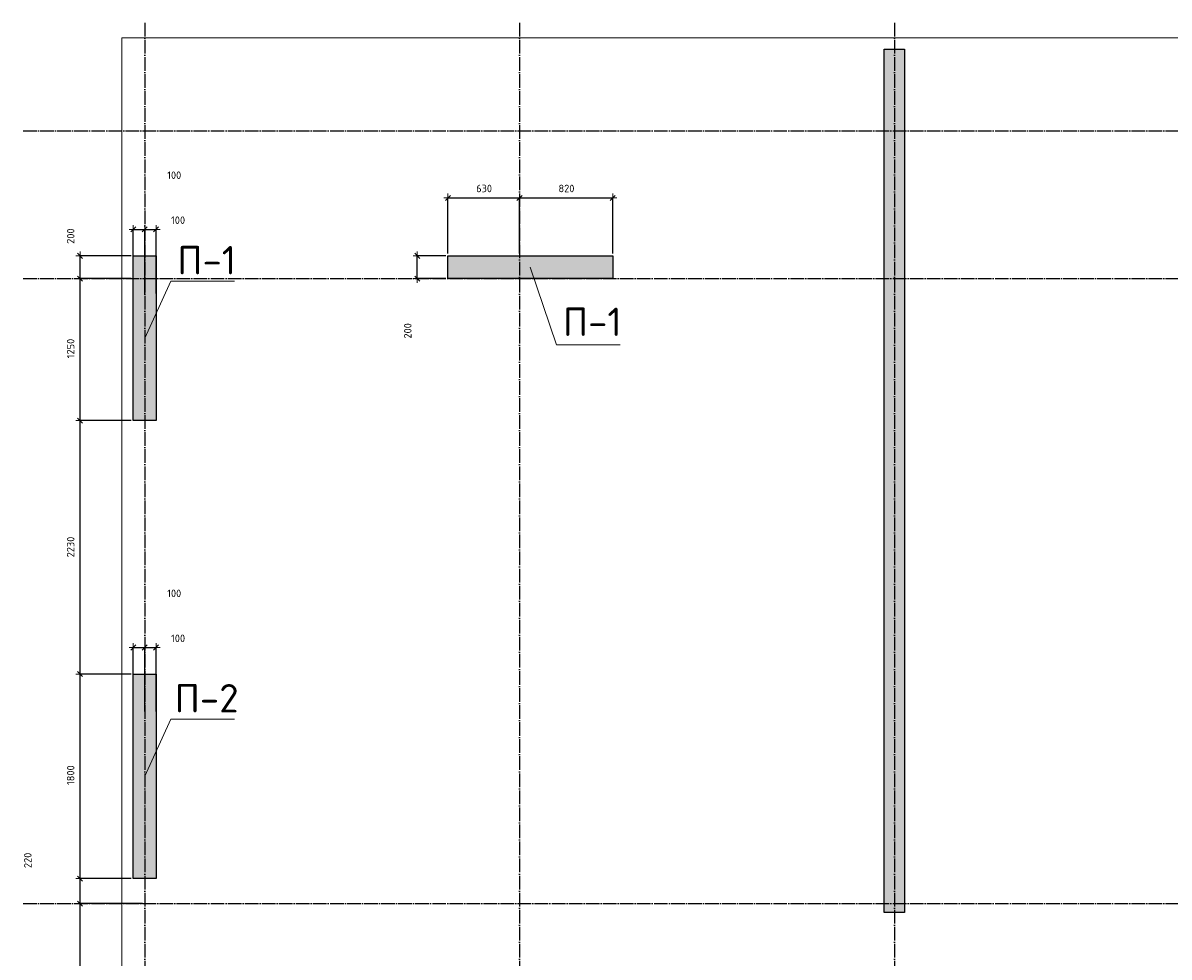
# Model space of a CAD drawing. Header units: millimetres. Extents: x 24180 to 116279, y -2337 to 52405.
# Tile 25 of 41: x 24228 to 34318, y 37929 to 46150. Entities that reach past the tile are written whole.
import ezdxf

# ---------------------------------------------------------------- set-up
doc = ezdxf.new("R2010")
doc.units = ezdxf.units.MM
doc.header["$PDMODE"] = 65
doc.linetypes.add('______11', pattern=[150, 120, -15, 0, -15])
doc.linetypes.add('______5', pattern=[330, 240, -30, 30, -30])
for name, color, linetype, lineweight in [('Standard', 7, 'Continuous', 25), ('Высотная отметка (отверстия)', 7, 'Continuous', 13), ('Размерная линия_ общее', 7, 'Continuous', 13)]:
    doc.layers.add(name, color=color, linetype=linetype, lineweight=lineweight)
doc.layers.add('Осевая линия_ общее', color=7, linetype='______5', lineweight=13, true_color=0xa0a0a0)
doc.styles.add('ARIAL', font='ARIAL.TTF')
doc.styles.add('ISOCPEUR', font='ISOCPEUR')
doc.dimstyles.new('DIMSTYLE_11', dxfattribs={"dimtxt": 66, "dimasz": 75, "dimexe": 0, "dimexo": 0, "dimgap": 33, "dimtad": 2, "dimdec": 0, "dimrnd": 5, "dimzin": 12, "dimdsep": 46, "dimtxsty": 'ISOCPEUR', "dimblk1": 'ALL_ML_STRICH', "dimblk2": 'ALL_ML_STRICH', "dimsah": 1, "dimcen": 0, "dimclrd": 7, "dimclre": 256, "dimclrt": 7, "dimadec": 0, "dimazin": 0, "dimtfac": 1, "dimtdec": 0, "dimtix": 1, "dimtmove": 2, "dimatfit": 3, "dimfxl": 0, "dimtvp": 1.2, "dimtzin": 0, "dimlwd": 0, "dimlwe": -3, "dimarcsym": 0})
doc.dimstyles.new('DIMSTYLE_9', dxfattribs={"dimtxt": 66, "dimasz": 75, "dimexe": 0, "dimexo": 0, "dimgap": 33, "dimtad": 2, "dimdec": 0, "dimrnd": 5, "dimzin": 12, "dimdsep": 46, "dimtxsty": 'ISOCPEUR', "dimblk1": 'ALL_ML_STRICH', "dimblk2": 'ALL_ML_STRICH', "dimsah": 1, "dimcen": 0, "dimclrd": 7, "dimclre": 256, "dimclrt": 7, "dimadec": 0, "dimazin": 0, "dimtfac": 1, "dimtdec": 0, "dimtix": 1, "dimtmove": 2, "dimatfit": 3, "dimfxl": 0, "dimtzin": 0, "dimlwd": 0, "dimlwe": -3, "dimarcsym": 0})

# ---------------------------------------------------------------- blocks, each defined once
blk = doc.blocks.new('ALL_ML_STRICH')
at = {"color": 0, "linetype": 'ByBlock', "lineweight": -2}
for p, q in [((-1, 0), (0.5, 0)), ((-0.3, -0.3), (0.3, 0.3)), ((0, -0.5), (0, 0.5))]:
    blk.add_line(p, q, dxfattribs=at)
blk = doc.blocks.new('*D81')
at = {"layer": 'DEFPOINTS', "color": 7, "linetype": 'Continuous', "lineweight": 13, "transparency": 33554687}
for p in [(27970, 44610), (27970, 44100), (28600, 44100)]:
    blk.add_point(p, dxfattribs=at)
at = {"layer": 'Размерная линия_ общее', "color": 253, "linetype": 'Continuous', "lineweight": -2, "true_color": 0xa0a0a0, "transparency": 33554687}
for p, q in [((27970, 44120), (27970, 44610)), ((28600, 44120), (28600, 44610))]:
    blk.add_line(p, q, dxfattribs=at)
at = {"layer": 'Размерная линия_ общее', "color": 7, "linetype": 'Continuous', "lineweight": -2, "transparency": 33554687}
blk.add_line((27970, 44610), (28600, 44610), dxfattribs=at)
at = {"layer": 'Размерная линия_ общее', "color": 7, "linetype": 'Continuous', "lineweight": 13, "transparency": 33554687, "xscale": 75, "yscale": 75, "zscale": 75, "rotation": 180}
blk.add_blockref('ALL_ML_STRICH', (27970, 44610), dxfattribs=at)
at = {"layer": 'Размерная линия_ общее', "color": 7, "linetype": 'Continuous', "lineweight": 13, "transparency": 33554687, "xscale": 75, "yscale": 75, "zscale": 75}
blk.add_blockref('ALL_ML_STRICH', (28600, 44610), dxfattribs=at)
at = {"layer": 'Размерная линия_ общее', "color": 7, "linetype": 'Continuous', "lineweight": 13, "transparency": 33554687, "insert": (28288, 44693), "char_height": 66, "width": 198, "attachment_point": 5, "style": 'ISOCPEUR'}
blk.add_mtext('\\A1;{630}', dxfattribs=at)
blk = doc.blocks.new('*D82')
at = {"layer": 'DEFPOINTS', "color": 7, "linetype": 'Continuous', "lineweight": 13, "transparency": 33554687}
for p in [(28600, 44610), (28600, 44100), (29420, 44100)]:
    blk.add_point(p, dxfattribs=at)
at = {"layer": 'Размерная линия_ общее', "color": 253, "linetype": 'Continuous', "lineweight": -2, "true_color": 0xa0a0a0, "transparency": 33554687}
for p, q in [((28600, 44120), (28600, 44610)), ((29420, 44120), (29420, 44610))]:
    blk.add_line(p, q, dxfattribs=at)
at = {"layer": 'Размерная линия_ общее', "color": 7, "linetype": 'Continuous', "lineweight": -2, "transparency": 33554687}
blk.add_line((28600, 44610), (29420, 44610), dxfattribs=at)
at = {"layer": 'Размерная линия_ общее', "color": 7, "linetype": 'Continuous', "lineweight": 13, "transparency": 33554687, "xscale": 75, "yscale": 75, "zscale": 75, "rotation": 180}
blk.add_blockref('ALL_ML_STRICH', (28600, 44610), dxfattribs=at)
at = {"layer": 'Размерная линия_ общее', "color": 7, "linetype": 'Continuous', "lineweight": 13, "transparency": 33554687, "xscale": 75, "yscale": 75, "zscale": 75}
blk.add_blockref('ALL_ML_STRICH', (29420, 44610), dxfattribs=at)
at = {"layer": 'Размерная линия_ общее', "color": 7, "linetype": 'Continuous', "lineweight": 13, "transparency": 33554687, "insert": (29013, 44693), "char_height": 66, "width": 198, "attachment_point": 5, "style": 'ISOCPEUR'}
blk.add_mtext('\\A1;{820}', dxfattribs=at)
blk = doc.blocks.new('*D101')
at = {"layer": 'DEFPOINTS', "color": 7, "linetype": 'Continuous', "lineweight": 13, "transparency": 33554687}
for p in [(25200, 40653), (25200, 40070), (25300, 40070)]:
    blk.add_point(p, dxfattribs=at)
at = {"layer": 'Размерная линия_ общее', "color": 253, "linetype": 'Continuous', "lineweight": -2, "true_color": 0xa0a0a0, "transparency": 33554687}
for p, q in [((25200, 40090), (25200, 40653)), ((25300, 40090), (25300, 40653))]:
    blk.add_line(p, q, dxfattribs=at)
at = {"layer": 'Размерная линия_ общее', "color": 7, "linetype": 'Continuous', "lineweight": -2, "transparency": 33554687}
blk.add_line((25200, 40653), (25300, 40653), dxfattribs=at)
at = {"layer": 'Размерная линия_ общее', "color": 7, "linetype": 'Continuous', "lineweight": 13, "transparency": 33554687, "xscale": 75, "yscale": 75, "zscale": 75, "rotation": 180}
blk.add_blockref('ALL_ML_STRICH', (25200, 40653), dxfattribs=at)
at = {"layer": 'Размерная линия_ общее', "color": 7, "linetype": 'Continuous', "lineweight": 13, "transparency": 33554687, "xscale": 75, "yscale": 75, "zscale": 75}
blk.add_blockref('ALL_ML_STRICH', (25300, 40653), dxfattribs=at)
at = {"layer": 'Размерная линия_ общее', "color": 7, "linetype": 'Continuous', "lineweight": 13, "transparency": 33554687, "insert": (25560, 41130), "char_height": 66, "width": 198, "attachment_point": 5, "style": 'ISOCPEUR'}
blk.add_mtext('\\A1;{100}', dxfattribs=at)
blk = doc.blocks.new('*D102')
at = {"layer": 'DEFPOINTS', "color": 7, "linetype": 'Continuous', "lineweight": 13, "transparency": 33554687}
for p in [(25300, 40653), (25300, 40070), (25400, 40070)]:
    blk.add_point(p, dxfattribs=at)
at = {"layer": 'Размерная линия_ общее', "color": 253, "linetype": 'Continuous', "lineweight": -2, "true_color": 0xa0a0a0, "transparency": 33554687}
for p, q in [((25300, 40090), (25300, 40653)), ((25400, 40090), (25400, 40653))]:
    blk.add_line(p, q, dxfattribs=at)
at = {"layer": 'Размерная линия_ общее', "color": 7, "linetype": 'Continuous', "lineweight": -2, "transparency": 33554687}
blk.add_line((25300, 40653), (25400, 40653), dxfattribs=at)
at = {"layer": 'Размерная линия_ общее', "color": 7, "linetype": 'Continuous', "lineweight": 13, "transparency": 33554687, "xscale": 75, "yscale": 75, "zscale": 75, "rotation": 180}
blk.add_blockref('ALL_ML_STRICH', (25300, 40653), dxfattribs=at)
at = {"layer": 'Размерная линия_ общее', "color": 7, "linetype": 'Continuous', "lineweight": 13, "transparency": 33554687, "xscale": 75, "yscale": 75, "zscale": 75}
blk.add_blockref('ALL_ML_STRICH', (25400, 40653), dxfattribs=at)
at = {"layer": 'Размерная линия_ общее', "color": 7, "linetype": 'Continuous', "lineweight": 13, "transparency": 33554687, "insert": (25594, 40734), "char_height": 66, "width": 198, "attachment_point": 5, "style": 'ISOCPEUR'}
blk.add_mtext('\\A1;{100}', dxfattribs=at)
blk = doc.blocks.new('*D103')
at = {"layer": 'DEFPOINTS', "color": 7, "linetype": 'Continuous', "lineweight": 13, "transparency": 33554687}
for p in [(25200, 44333), (25200, 43750), (25300, 43750)]:
    blk.add_point(p, dxfattribs=at)
at = {"layer": 'Размерная линия_ общее', "color": 253, "linetype": 'Continuous', "lineweight": -2, "true_color": 0xa0a0a0, "transparency": 33554687}
for p, q in [((25200, 43770), (25200, 44333)), ((25300, 43770), (25300, 44333))]:
    blk.add_line(p, q, dxfattribs=at)
at = {"layer": 'Размерная линия_ общее', "color": 7, "linetype": 'Continuous', "lineweight": -2, "transparency": 33554687}
blk.add_line((25200, 44333), (25300, 44333), dxfattribs=at)
at = {"layer": 'Размерная линия_ общее', "color": 7, "linetype": 'Continuous', "lineweight": 13, "transparency": 33554687, "xscale": 75, "yscale": 75, "zscale": 75, "rotation": 180}
blk.add_blockref('ALL_ML_STRICH', (25200, 44333), dxfattribs=at)
at = {"layer": 'Размерная линия_ общее', "color": 7, "linetype": 'Continuous', "lineweight": 13, "transparency": 33554687, "xscale": 75, "yscale": 75, "zscale": 75}
blk.add_blockref('ALL_ML_STRICH', (25300, 44333), dxfattribs=at)
at = {"layer": 'Размерная линия_ общее', "color": 7, "linetype": 'Continuous', "lineweight": 13, "transparency": 33554687, "insert": (25560, 44810), "char_height": 66, "width": 198, "attachment_point": 5, "style": 'ISOCPEUR'}
blk.add_mtext('\\A1;{100}', dxfattribs=at)
blk = doc.blocks.new('*D104')
at = {"layer": 'DEFPOINTS', "color": 7, "linetype": 'Continuous', "lineweight": 13, "transparency": 33554687}
for p in [(25300, 44333), (25300, 43750), (25400, 43750)]:
    blk.add_point(p, dxfattribs=at)
at = {"layer": 'Размерная линия_ общее', "color": 253, "linetype": 'Continuous', "lineweight": -2, "true_color": 0xa0a0a0, "transparency": 33554687}
for p, q in [((25300, 43770), (25300, 44333)), ((25400, 43770), (25400, 44333))]:
    blk.add_line(p, q, dxfattribs=at)
at = {"layer": 'Размерная линия_ общее', "color": 7, "linetype": 'Continuous', "lineweight": -2, "transparency": 33554687}
blk.add_line((25300, 44333), (25400, 44333), dxfattribs=at)
at = {"layer": 'Размерная линия_ общее', "color": 7, "linetype": 'Continuous', "lineweight": 13, "transparency": 33554687, "xscale": 75, "yscale": 75, "zscale": 75, "rotation": 180}
blk.add_blockref('ALL_ML_STRICH', (25300, 44333), dxfattribs=at)
at = {"layer": 'Размерная линия_ общее', "color": 7, "linetype": 'Continuous', "lineweight": 13, "transparency": 33554687, "xscale": 75, "yscale": 75, "zscale": 75}
blk.add_blockref('ALL_ML_STRICH', (25400, 44333), dxfattribs=at)
at = {"layer": 'Размерная линия_ общее', "color": 7, "linetype": 'Continuous', "lineweight": 13, "transparency": 33554687, "insert": (25594, 44414), "char_height": 66, "width": 198, "attachment_point": 5, "style": 'ISOCPEUR'}
blk.add_mtext('\\A1;{100}', dxfattribs=at)
blk = doc.blocks.new('*D105')
at = {"layer": 'DEFPOINTS', "color": 7, "linetype": 'Continuous', "lineweight": 13, "transparency": 33554687}
for p in [(27970, 44100), (27700, 43900), (27970, 43900)]:
    blk.add_point(p, dxfattribs=at)
at = {"layer": 'Размерная линия_ общее', "color": 253, "linetype": 'Continuous', "lineweight": -2, "true_color": 0xa0a0a0, "transparency": 33554687}
for p, q in [((27950, 44100), (27700, 44100)), ((27950, 43900), (27700, 43900))]:
    blk.add_line(p, q, dxfattribs=at)
at = {"layer": 'Размерная линия_ общее', "color": 7, "linetype": 'Continuous', "lineweight": -2, "transparency": 33554687}
blk.add_line((27700, 43900), (27700, 44100), dxfattribs=at)
at = {"layer": 'Размерная линия_ общее', "color": 7, "linetype": 'Continuous', "lineweight": 13, "transparency": 33554687, "xscale": 75, "yscale": 75, "zscale": 75}
for p, rotation in [((27700, 44100), 90), ((27700, 43900), 270)]:
    blk.add_blockref('ALL_ML_STRICH', p, dxfattribs=dict(at, rotation=rotation))
at = {"layer": 'Размерная линия_ общее', "color": 7, "linetype": 'Continuous', "lineweight": 13, "transparency": 33554687, "insert": (27616, 43440), "char_height": 66, "width": 198, "attachment_point": 5, "rotation": 90, "style": 'ISOCPEUR'}
blk.add_mtext('\\A1;{200}', dxfattribs=at)
blk = doc.blocks.new('*D163')
at = {"layer": 'DEFPOINTS', "color": 7, "linetype": 'Continuous', "lineweight": 13, "transparency": 33554687}
for p in [(25300, 38400), (24731, 36700), (25300, 36700)]:
    blk.add_point(p, dxfattribs=at)
at = {"layer": 'Размерная линия_ общее', "color": 253, "linetype": 'Continuous', "lineweight": -2, "true_color": 0xa0a0a0, "transparency": 33554687}
for p, q in [((25280, 38400), (24731, 38400)), ((25280, 36700), (24731, 36700))]:
    blk.add_line(p, q, dxfattribs=at)
at = {"layer": 'Размерная линия_ общее', "color": 7, "linetype": 'Continuous', "lineweight": -2, "transparency": 33554687}
blk.add_line((24731, 36700), (24731, 38400), dxfattribs=at)
at = {"layer": 'Размерная линия_ общее', "color": 7, "linetype": 'Continuous', "lineweight": 13, "transparency": 33554687, "xscale": 75, "yscale": 75, "zscale": 75}
for p, rotation in [((24731, 38400), 90), ((24731, 36700), 270)]:
    blk.add_blockref('ALL_ML_STRICH', p, dxfattribs=dict(at, rotation=rotation))
at = {"layer": 'Размерная линия_ общее', "color": 7, "linetype": 'Continuous', "lineweight": 13, "transparency": 33554687, "insert": (24648, 37560), "char_height": 66, "width": 264, "attachment_point": 5, "rotation": 90, "style": 'ISOCPEUR'}
blk.add_mtext('\\A1;{1700}', dxfattribs=at)
blk = doc.blocks.new('*D164')
at = {"layer": 'DEFPOINTS', "color": 7, "linetype": 'Continuous', "lineweight": 13, "transparency": 33554687}
for p in [(25200, 38620), (24731, 38400), (25300, 38400)]:
    blk.add_point(p, dxfattribs=at)
at = {"layer": 'Размерная линия_ общее', "color": 253, "linetype": 'Continuous', "lineweight": -2, "true_color": 0xa0a0a0, "transparency": 33554687}
for p, q in [((25180, 38620), (24731, 38620)), ((25280, 38400), (24731, 38400))]:
    blk.add_line(p, q, dxfattribs=at)
at = {"layer": 'Размерная линия_ общее', "color": 7, "linetype": 'Continuous', "lineweight": -2, "transparency": 33554687}
blk.add_line((24731, 38400), (24731, 38620), dxfattribs=at)
at = {"layer": 'Размерная линия_ общее', "color": 7, "linetype": 'Continuous', "lineweight": 13, "transparency": 33554687, "xscale": 75, "yscale": 75, "zscale": 75}
for p, rotation in [((24731, 38620), 90), ((24731, 38400), 270)]:
    blk.add_blockref('ALL_ML_STRICH', p, dxfattribs=dict(at, rotation=rotation))
at = {"layer": 'Размерная линия_ общее', "color": 7, "linetype": 'Continuous', "lineweight": 13, "transparency": 33554687, "insert": (24271, 38780), "char_height": 66, "width": 198, "attachment_point": 5, "rotation": 90, "style": 'ISOCPEUR'}
blk.add_mtext('\\A1;{220}', dxfattribs=at)
blk = doc.blocks.new('*D165')
at = {"layer": 'DEFPOINTS', "color": 7, "linetype": 'Continuous', "lineweight": 13, "transparency": 33554687}
for p in [(25200, 40420), (24731, 38620), (25200, 38620)]:
    blk.add_point(p, dxfattribs=at)
at = {"layer": 'Размерная линия_ общее', "color": 253, "linetype": 'Continuous', "lineweight": -2, "true_color": 0xa0a0a0, "transparency": 33554687}
for p, q in [((25180, 40420), (24731, 40420)), ((25180, 38620), (24731, 38620))]:
    blk.add_line(p, q, dxfattribs=at)
at = {"layer": 'Размерная линия_ общее', "color": 7, "linetype": 'Continuous', "lineweight": -2, "transparency": 33554687}
blk.add_line((24731, 38620), (24731, 40420), dxfattribs=at)
at = {"layer": 'Размерная линия_ общее', "color": 7, "linetype": 'Continuous', "lineweight": 13, "transparency": 33554687, "xscale": 75, "yscale": 75, "zscale": 75}
for p, rotation in [((24731, 40420), 90), ((24731, 38620), 270)]:
    blk.add_blockref('ALL_ML_STRICH', p, dxfattribs=dict(at, rotation=rotation))
at = {"layer": 'Размерная линия_ общее', "color": 7, "linetype": 'Continuous', "lineweight": 13, "transparency": 33554687, "insert": (24648, 39530), "char_height": 66, "width": 264, "attachment_point": 5, "rotation": 90, "style": 'ISOCPEUR'}
blk.add_mtext('\\A1;{1800}', dxfattribs=at)
blk = doc.blocks.new('*D166')
at = {"layer": 'DEFPOINTS', "color": 7, "linetype": 'Continuous', "lineweight": 13, "transparency": 33554687}
for p in [(25200, 42650), (24731, 40420), (25200, 40420)]:
    blk.add_point(p, dxfattribs=at)
at = {"layer": 'Размерная линия_ общее', "color": 253, "linetype": 'Continuous', "lineweight": -2, "true_color": 0xa0a0a0, "transparency": 33554687}
for p, q in [((25180, 42650), (24731, 42650)), ((25180, 40420), (24731, 40420))]:
    blk.add_line(p, q, dxfattribs=at)
at = {"layer": 'Размерная линия_ общее', "color": 7, "linetype": 'Continuous', "lineweight": -2, "transparency": 33554687}
blk.add_line((24731, 40420), (24731, 42650), dxfattribs=at)
at = {"layer": 'Размерная линия_ общее', "color": 7, "linetype": 'Continuous', "lineweight": 13, "transparency": 33554687, "xscale": 75, "yscale": 75, "zscale": 75}
for p, rotation in [((24731, 42650), 90), ((24731, 40420), 270)]:
    blk.add_blockref('ALL_ML_STRICH', p, dxfattribs=dict(at, rotation=rotation))
at = {"layer": 'Размерная линия_ общее', "color": 7, "linetype": 'Continuous', "lineweight": 13, "transparency": 33554687, "insert": (24648, 41538), "char_height": 66, "width": 264, "attachment_point": 5, "rotation": 90, "style": 'ISOCPEUR'}
blk.add_mtext('\\A1;{2230}', dxfattribs=at)
blk = doc.blocks.new('*D167')
at = {"layer": 'DEFPOINTS', "color": 7, "linetype": 'Continuous', "lineweight": 13, "transparency": 33554687}
for p in [(25200, 43900), (24731, 42650), (25200, 42650)]:
    blk.add_point(p, dxfattribs=at)
at = {"layer": 'Размерная линия_ общее', "color": 253, "linetype": 'Continuous', "lineweight": -2, "true_color": 0xa0a0a0, "transparency": 33554687}
for p, q in [((25180, 43900), (24731, 43900)), ((25180, 42650), (24731, 42650))]:
    blk.add_line(p, q, dxfattribs=at)
at = {"layer": 'Размерная линия_ общее', "color": 7, "linetype": 'Continuous', "lineweight": -2, "transparency": 33554687}
blk.add_line((24731, 42650), (24731, 43900), dxfattribs=at)
at = {"layer": 'Размерная линия_ общее', "color": 7, "linetype": 'Continuous', "lineweight": 13, "transparency": 33554687, "xscale": 75, "yscale": 75, "zscale": 75}
for p, rotation in [((24731, 43900), 90), ((24731, 42650), 270)]:
    blk.add_blockref('ALL_ML_STRICH', p, dxfattribs=dict(at, rotation=rotation))
at = {"layer": 'Размерная линия_ общее', "color": 7, "linetype": 'Continuous', "lineweight": 13, "transparency": 33554687, "insert": (24648, 43285), "char_height": 66, "width": 264, "attachment_point": 5, "rotation": 90, "style": 'ISOCPEUR'}
blk.add_mtext('\\A1;{1250}', dxfattribs=at)
blk = doc.blocks.new('*D168')
at = {"layer": 'DEFPOINTS', "color": 7, "linetype": 'Continuous', "lineweight": 13, "transparency": 33554687}
for p in [(25200, 44100), (24731, 43900), (25200, 43900)]:
    blk.add_point(p, dxfattribs=at)
at = {"layer": 'Размерная линия_ общее', "color": 253, "linetype": 'Continuous', "lineweight": -2, "true_color": 0xa0a0a0, "transparency": 33554687}
for p, q in [((25180, 44100), (24731, 44100)), ((25180, 43900), (24731, 43900))]:
    blk.add_line(p, q, dxfattribs=at)
at = {"layer": 'Размерная линия_ общее', "color": 7, "linetype": 'Continuous', "lineweight": -2, "transparency": 33554687}
blk.add_line((24731, 43900), (24731, 44100), dxfattribs=at)
at = {"layer": 'Размерная линия_ общее', "color": 7, "linetype": 'Continuous', "lineweight": 13, "transparency": 33554687, "xscale": 75, "yscale": 75, "zscale": 75}
for p, rotation in [((24731, 44100), 90), ((24731, 43900), 270)]:
    blk.add_blockref('ALL_ML_STRICH', p, dxfattribs=dict(at, rotation=rotation))
at = {"layer": 'Размерная линия_ общее', "color": 7, "linetype": 'Continuous', "lineweight": 13, "transparency": 33554687, "insert": (24648, 44274), "char_height": 66, "width": 198, "attachment_point": 5, "rotation": 90, "style": 'ISOCPEUR'}
blk.add_mtext('\\A1;{200}', dxfattribs=at)

msp = doc.modelspace()

# ---------------------------------------------------------------- hatches: boundary and pattern name
at = {"linetype": 'Continuous', "lineweight": 13, "transparency": 33554687}
for points in [[(31810, 44100), (31990, 44100), (31990, 45920), (31810, 45920)], [(25200, 42650), (25400, 42650), (25400, 44100), (25200, 44100)], [(31810, 38320), (31990, 38320), (31990, 44100), (31810, 44100)], [(25200, 38620), (25400, 38620), (25400, 40420), (25200, 40420)]]:
    msp.add_hatch(color=7, dxfattribs=at).paths.add_polyline_path(points)
at = {"layer": 'Standard', "linetype": 'Continuous', "lineweight": 13, "transparency": 33554687}
msp.add_hatch(color=7, dxfattribs=at).paths.add_polyline_path([(27969.8, 44100), (27969.8, 43900), (29419.8, 43900), (29419.8, 44100)])

# ---------------------------------------------------------------- linework, layer by layer
at = {"color": 7, "linetype": 'Continuous', "lineweight": -3, "transparency": 33554687}
for p, q in [((31810, 44100), (31810, 45920)), ((31810, 45920), (31990, 45920)), ((31990, 45920), (31990, 44100)), ((25200, 42650), (25200, 44100)), ((25200, 44100), (25400, 44100)), ((25400, 44100), (25400, 42650)), ((31810, 38320), (31810, 44100)), ((31990, 44100), (31990, 38320)), ((25400, 42650), (25200, 42650)), ((25200, 38620), (25200, 40420)), ((25200, 40420), (25400, 40420)), ((25400, 40420), (25400, 38620)), ((25400, 38620), (25200, 38620)), ((31990, 38320), (31810, 38320))]:
    msp.add_line(p, q, dxfattribs=at)
at = {"layer": 'Standard', "color": 7, "linetype": 'Continuous', "lineweight": -3, "transparency": 33554687}
for p, q in [((27969.8, 43900), (27969.8, 44100)), ((27969.8, 44100), (29419.8, 44100)), ((29419.8, 44100), (29419.8, 43900)), ((29419.8, 43900), (27969.8, 43900))]:
    msp.add_line(p, q, dxfattribs=at)
at = {"layer": 'Standard', "color": 7, "linetype": 'Continuous', "lineweight": 13, "transparency": 33554687}
msp.add_lwpolyline([(25100, 29650), (67580, 29650), (67580, 46020), (25100, 46020), (25100, 29650)], dxfattribs=at)
at = {"layer": 'Высотная отметка (отверстия)', "color": 7, "linetype": 'Continuous', "lineweight": 13, "transparency": 33554687}
for points in [[(28694.8, 44000), (28925.5, 43318.1), (29485.5, 43318.1)], [(25300, 43375), (25530.7, 43876.9), (26090.7, 43876.9)], [(25300, 39520), (25530.7, 40021.9), (26090.7, 40021.9)]]:
    msp.add_lwpolyline(points, dxfattribs=at)
at = {"layer": 'Осевая линия_ общее', "color": 253, "linetype": '______11', "lineweight": -3, "true_color": 0xa0a0a0, "transparency": 33554687}
for p, q in [((25300, 46150), (25300, 27877)), ((28600, 46150), (28600, 27877)), ((31900, 46150), (31900, 27877)), ((24230, 45200), (70073.9, 45200)), ((24230, 43900), (70073.9, 43900)), ((24230, 38400), (70073.9, 38400))]:
    msp.add_line(p, q, dxfattribs=at)

# ---------------------------------------------------------------- texts
at = {"layer": 'Высотная отметка (отверстия)', "color": 7, "linetype": 'Continuous', "lineweight": 13, "transparency": 33554687}
for s, insert, char_height, width, attachment_point, style in [('}\\P', (28149.1, 44431.9), 60, 67.731, 2, 'ARIAL'), ('\\A1;{\\fISOCPEUR|i0|b0;\\H250.000000;\\W1.000000;\\C7;П-1}\\P', (25845.7, 43936.9), 75, 604.167, 8, 'ISOCPEUR'), ('\\A1;{\\fISOCPEUR|i0|b0;\\H250.000000;\\W1.000000;\\C7;П-1}\\P', (29240.5, 43394.8), 75, 604.167, 8, 'ISOCPEUR'), ('\\A1;{\\fISOCPEUR|i0|b0;\\H250.000000;\\W1.000000;\\C7;П-2}\\P', (25845.7, 40081.9), 75, 664.583, 8, 'ISOCPEUR')]:
    msp.add_mtext(s, dxfattribs=dict(at, insert=insert, char_height=char_height, width=width, attachment_point=attachment_point, style=style))

# ---------------------------------------------------------------- dimensions: what is measured, and where the dimension line sits
at = {"layer": 'Размерная линия_ общее', "color": 7, "linetype": 'Continuous', "lineweight": 13, "transparency": 33554687}
for base, p1, p2, dimstyle, picture, middle in [((25300, 44332.9), (25200, 43770), (25300, 43770), 'DIMSTYLE_11', '*D103', (25560.4, 44810.3)), ((28600, 44609.6), (27969.8, 44120), (28600, 44120), 'DIMSTYLE_9', '*D81', (28288.2, 44692.6)), ((29419.8, 44609.6), (28600, 44120), (29419.8, 44120), 'DIMSTYLE_9', '*D82', (29013.2, 44692.6)), ((25400, 44332.9), (25300, 43770), (25400, 43770), 'DIMSTYLE_11', '*D104', (25594.3, 44413.8)), ((25300, 40652.9), (25200, 40090), (25300, 40090), 'DIMSTYLE_11', '*D101', (25560.4, 41130.3)), ((25400, 40652.9), (25300, 40090), (25400, 40090), 'DIMSTYLE_11', '*D102', (25594.3, 40733.8))]:
    dim = msp.add_linear_dim(base=base, p1=p1, p2=p2, dimstyle=dimstyle, override={"dimpost": '<>', "dimclrd": 7, "dimclre": 253, "dimclrt": 7, "dimlwd": 0, "dimlwe": 65533}, dxfattribs=at)
    dim.commit()
    dim.dimension.update_dxf_attribs({"geometry": picture, "text_midpoint": middle, "dimtype": 160})
for base, p1, p2, picture, middle in [((24730.5, 44100), (25180, 43900), (25180, 44100), '*D168', (24648, 44273.5)), ((27699.8, 44100), (27949.8, 43900), (27949.8, 44100), '*D105', (27616, 43439.5)), ((24730.5, 43900), (25180, 42650), (25180, 43900), '*D167', (24647.5, 43284.9)), ((24730.5, 42650), (25180, 40420), (25180, 42650), '*D166', (24647.5, 41538.3)), ((24730.5, 40420), (25180, 38620), (25180, 40420), '*D165', (24647.5, 39529.9)), ((24730.5, 38620), (25280, 38400), (25180, 38620), '*D164', (24271.4, 38779.9)), ((24730.5, 38400), (25280, 36700), (25280, 38400), '*D163', (24647.5, 37559.9))]:
    dim = msp.add_linear_dim(base=base, p1=p1, p2=p2, angle=90, dimstyle='DIMSTYLE_9', override={"dimpost": '<>', "dimclrd": 7, "dimclre": 253, "dimclrt": 7, "dimlwd": 0, "dimlwe": 65533}, dxfattribs=at)
    dim.commit()
    dim.dimension.update_dxf_attribs({"geometry": picture, "text_midpoint": middle, "dimtype": 160})

doc.saveas('drawing.dxf')
